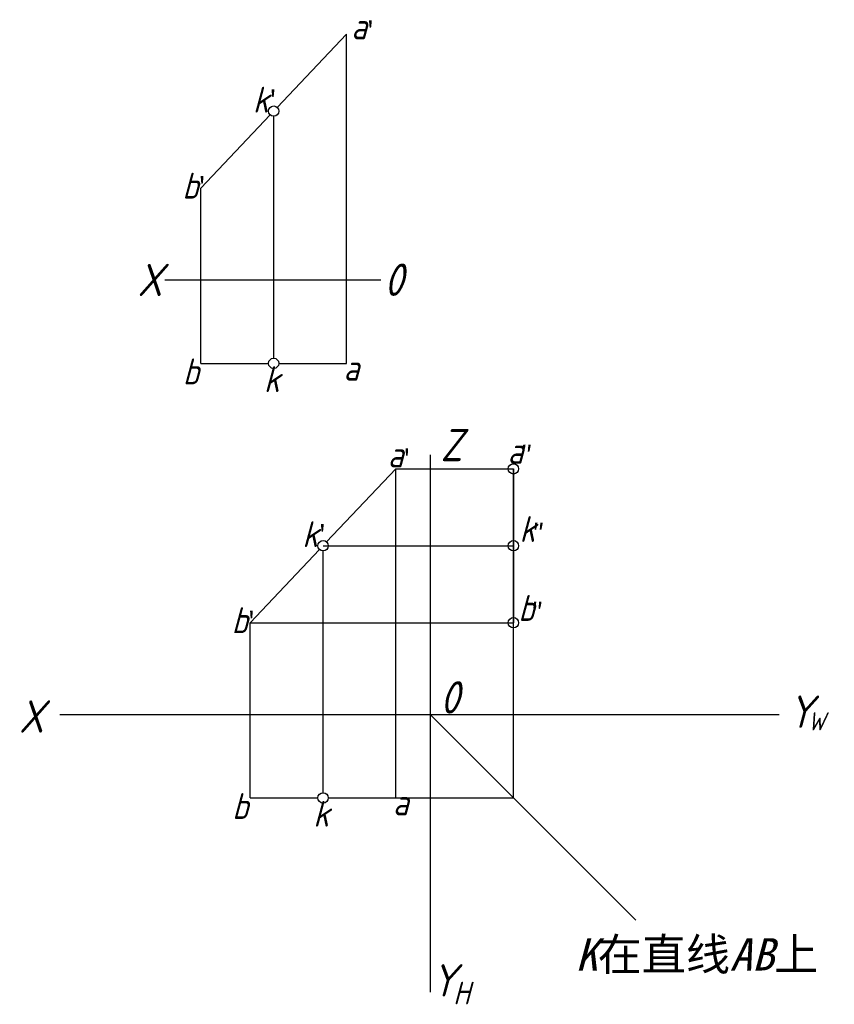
# Model space of a CAD drawing. Header units: millimetres. Extents: x 1661 to 1787, y 2403 to 2556.
import ezdxf

# ---------------------------------------------------------------- set-up
doc = ezdxf.new("R2010")
doc.units = ezdxf.units.MM
doc.layers.get('0').update_dxf_attribs({"color": 5})
for name, color, linetype in [('ST文字', 7, 'Continuous'), ('ST粗实线', 3, 'Continuous'), ('ST细实线', 7, 'Continuous')]:
    doc.layers.add(name, color=color, linetype=linetype)
doc.styles.get("Standard").update_dxf_attribs({"font": 'gbeitc.shx'})

msp = doc.modelspace()

# ---------------------------------------------------------------- linework, layer by layer
for p, q in [((1719.3, 2486.09), (1737.48, 2486.09)), ((1737.48, 2435.2), (1737.48, 2486.09)), ((1708.05, 2474.2), (1737.48, 2474.2)), ((1696.8, 2462.3), (1737.48, 2462.3)), ((1719.3, 2435.2), (1737.48, 2435.2))]:
    msp.add_line(p, q)
at = {"color": 5, "lineweight": 30}
msp.add_line((1737.48, 2486.09), (1737.48, 2462.3), dxfattribs=at)
at = {"layer": 'ST文字'}
for centre in [(1700.42, 2541.41), (1700.42, 2502.41), (1708.05, 2474.2), (1708.05, 2435.2)]:
    msp.add_circle(centre, 0.8, dxfattribs=at)
at = {"layer": 'ST文字', "color": 5}
for centre in [(1737.48, 2486.09), (1737.48, 2474.2), (1737.48, 2462.3)]:
    msp.add_circle(centre, 0.8, dxfattribs=at)
at = {"layer": 'ST粗实线', "color": 18, "lineweight": 30, "true_color": 0x000000}
for p, q in [((1700.97, 2541.99), (1711.67, 2553.3)), ((1689.17, 2529.51), (1699.87, 2540.82)), ((1689.17, 2502.41), (1699.62, 2502.41)), ((1701.22, 2502.41), (1711.67, 2502.41)), ((1708.6, 2474.78), (1719.3, 2486.09)), ((1696.8, 2462.3), (1707.5, 2473.61)), ((1696.8, 2435.2), (1707.25, 2435.2)), ((1708.85, 2435.2), (1719.3, 2435.2))]:
    msp.add_line(p, q, dxfattribs=at)
at = {"layer": 'ST细实线'}
for p, q in [((1711.67, 2502.41), (1711.67, 2553.3)), ((1700.42, 2503.21), (1700.42, 2540.61)), ((1689.17, 2502.41), (1689.17, 2529.51)), ((1683.59, 2515.3), (1716.97, 2515.3)), ((1724.6, 2488.26), (1724.6, 2475.1)), ((1719.3, 2435.2), (1719.3, 2486.09)), ((1724.6, 2475.1), (1724.6, 2462.74)), ((1708.05, 2436), (1708.05, 2473.4)), ((1696.8, 2435.2), (1696.8, 2462.3)), ((1724.6, 2462.74), (1724.6, 2435.53)), ((1667.36, 2448.09), (1683.58, 2448.09)), ((1683.58, 2448.09), (1744.62, 2448.09)), ((1724.6, 2448.09), (1756.42, 2416.27)), ((1744.62, 2448.09), (1778.57, 2448.09)), ((1724.6, 2435.53), (1724.6, 2405.17))]:
    msp.add_line(p, q, dxfattribs=at)

# ---------------------------------------------------------------- texts
at = {"insert": (1747.1, 2413.51), "char_height": 5, "attachment_point": 1}
msp.add_mtext_dynamic_manual_height_columns('{\\fFangSong_GB2312|b0|i1|c134|p49;K\\fFangSong_GB2312|b0|i0|c134|p49;在直线\\fFangSong_GB2312|b0|i1|c134|p49;AB\\fFangSong_GB2312|b0|i0|c134|p49;上}', width=40.7892, gutter_width=12.5, heights=[0], dxfattribs=at)
at = {"layer": 'ST文字'}
for s, height, p in [('a', 4, (1712.41, 2552.52)), ('k', 4, (1697.21, 2541.19)), ('b', 4, (1686.3, 2527.88)), ('X', 5, (1679.36, 2512.81)), ('b', 4, (1686.38, 2499.15)), ('k', 4, (1698.91, 2497.97)), ('a', 4, (1711.22, 2499.72)), ('Z', 5, (1726.2, 2487.28)), ('a', 4, (1718.05, 2486.31)), ('k', 4, (1704.84, 2473.99)), ('b', 4, (1693.93, 2460.67)), ('X', 5, (1661.04, 2445.3)), ('Y', 5, (1779.93, 2446.04)), ('W', 2.8, (1783.02, 2445.65)), ('b', 4, (1694.01, 2431.94)), ('k', 4, (1706.54, 2430.76)), ('a', 4, (1718.85, 2432.51)), ('Y', 5, (1724.78, 2404.49)), ('H', 3.5, (1728.17, 2403.28))]:
    msp.add_text(s, height=height, dxfattribs=at).set_placement(p)
at = {"layer": 'ST文字', "color": 5}
for s, p in [('a', (1736.58, 2486.87)), ('k', (1738.42, 2474.79)), ('b', (1738.24, 2462.57))]:
    msp.add_text(s, height=4, dxfattribs=at).set_placement(p)
at = {"layer": 'ST文字', "char_height": 5, "width": 6.3883, "attachment_point": 1}
for insert in [(1717.5, 2517.84), (1726.15, 2453.25)]:
    msp.add_mtext('0', dxfattribs=dict(at, insert=insert))
at = {"layer": 'ST细实线', "char_height": 3, "attachment_point": 1}
for insert in [(1714.35, 2555.33), (1699.29, 2544.63), (1688.33, 2531.22), (1719.99, 2489.13), (1706.92, 2477.42), (1695.96, 2464.01)]:
    msp.add_mtext_dynamic_manual_height_columns("{\\fFangSong_GB2312|b0|i0|c134|p49;'}", width=8.2899, gutter_width=12.5, heights=[0], dxfattribs=dict(at, insert=insert))
at = {"layer": 'ST细实线', "color": 5, "char_height": 3, "attachment_point": 1}
for insert in [(1738.52, 2489.68), (1740.37, 2477.61), (1740.18, 2465.39)]:
    msp.add_mtext_dynamic_manual_height_columns('{\\fFangSong_GB2312|b0|i0|c134|p49;″}', width=8.2899, gutter_width=12.5, heights=[0], dxfattribs=dict(at, insert=insert))

doc.saveas('drawing.dxf')
